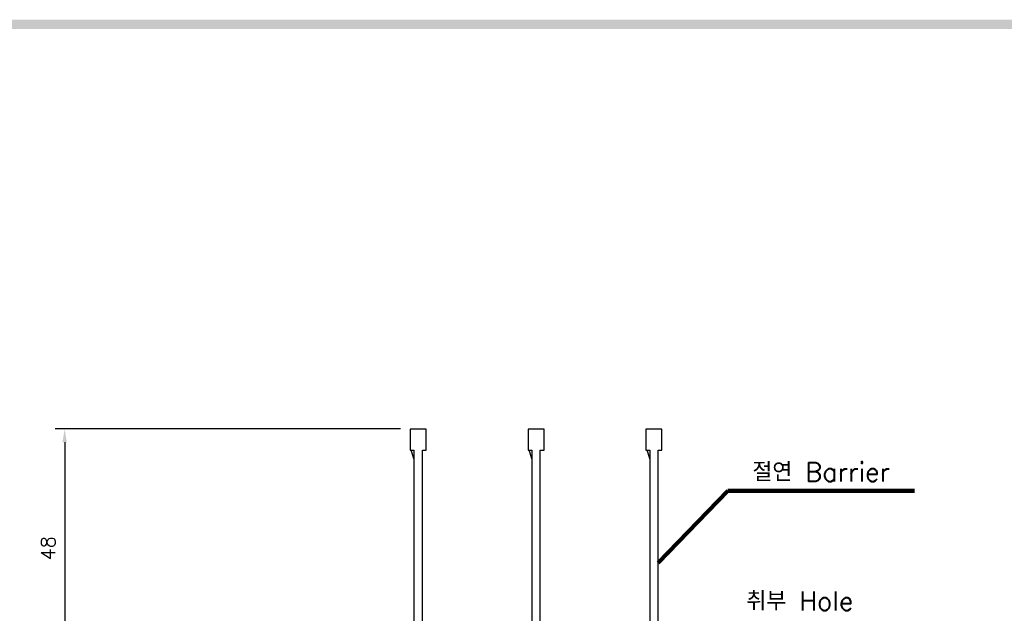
# Model space of a CAD drawing. Extents: x 2148 to 5251, y -907 to 1567.
# Tile 17 of 19: x 4319 to 4527, y 1434 to 1560. Entities that reach past the tile are written whole.
import ezdxf

# ---------------------------------------------------------------- set-up
doc = ezdxf.new("R2010")
doc.units = 0
doc.header["$LTSCALE"] = 3
doc.header["$MEASUREMENT"] = 0
doc.layers.get('0').update_dxf_attribs({"linetype": 'CONTINUOUS'})
doc.layers.get('Defpoints').update_dxf_attribs({"linetype": 'CONTINUOUS'})
doc.layers.add('di', color=3, linetype='CONTINUOUS')
doc.layers.add('dwg', color=7, linetype='CONTINUOUS')
doc.styles.add('KIM', font='ROMANS.shx', dxfattribs={"height": 5, "bigfont": 'GSG1.shx'})
doc.styles.get("Standard").update_dxf_attribs({"font": 'romans.shx', "height": 3, "bigfont": 'ghs.shx'})
doc.dimstyles.get("Standard").update_dxf_attribs({"dimtxt": 0.18, "dimasz": 0.18, "dimexe": 0.18, "dimexo": 0.0625, "dimgap": 0.09, "dimtad": 0, "dimtih": 1, "dimtoh": 1, "dimdec": 4, "dimzin": 0, "dimdsep": 46, "dimtxsty": 'Standard', "dimcen": 0.09, "dimadec": 0, "dimazin": 0, "dimtfac": 1, "dimtdec": 4, "dimtofl": 0, "dimtmove": 0, "dimatfit": 3, "dimfxl": 0, "dimtolj": 1, "dimtzin": 0, "dimarcsym": 0})
doc.dimstyles.new('STANDARD$0', dxfattribs={"dimtxt": 5, "dimasz": 5, "dimexe": 1, "dimexo": 2, "dimgap": 2, "dimtad": 1, "dimdec": 4, "dimzin": 12, "dimdsep": 46, "dimtxsty": 'KIM', "dimcen": -1, "dimdle": 0.1, "dimadec": 0, "dimazin": 0, "dimtfac": 1, "dimtdec": 4, "dimtmove": 0, "dimatfit": 3, "dimfxl": 0, "dimtolj": 1, "dimtzin": 0, "dimarcsym": 0})

# ---------------------------------------------------------------- blocks, each defined once
blk = doc.blocks.new('12323')
for p, q in [((3740.7, 1408.13), (3738.5, 1408.13)), ((3738.5, 1408.13), (3738.5, 1404.73)), ((3743, 1408.13), (3738.5, 1408.13)), ((3743, 1407.33), (3743, 1408.13)), ((3790.8, 1407.33), (3743, 1407.33)), ((3792.3, 1407.98), (3790.8, 1407.33)), ((3792.9, 1407.98), (3792.3, 1407.98)), ((3792.9, 1404.88), (3792.9, 1407.98)), ((3743, 1405.53), (3790.8, 1405.53)), ((3743, 1405.53), (3790.8, 1405.53)), ((3743, 1404.73), (3743, 1405.53)), ((3743.65, 1405.18), (3743, 1404.98)), ((3744.85, 1405.53), (3743.65, 1405.18)), ((3790.8, 1405.53), (3792.3, 1404.88)), ((3738.5, 1404.73), (3740.7, 1404.73)), ((3738.5, 1404.73), (3743, 1404.73)), ((3792.3, 1404.88), (3792.9, 1404.88))]:
    blk.add_line(p, q)
blk = doc.blocks.new('*D89')
at = {"layer": 'Defpoints', "color": 0}
for p in [(4401.32, 1472.93), (4328.09, 1423.23), (4380.12, 1423.23)]:
    blk.add_point(p, dxfattribs=at)
at = {"layer": 'di'}
for p, q in [((4399.32, 1472.93), (4326.09, 1472.93)), ((4328.09, 1470.13), (4328.09, 1426.03)), ((4378.12, 1423.23), (4326.09, 1423.23))]:
    blk.add_line(p, q, dxfattribs=at)
for points in [[(4327.62, 1470.13), (4328.55, 1470.13), (4328.09, 1472.93)], [(4327.62, 1426.03), (4328.55, 1426.03), (4328.09, 1423.23)]]:
    blk.add_solid(points, dxfattribs=at)
at = {"layer": 'di', "insert": (4324.59, 1447.63), "char_height": 3, "attachment_point": 5, "rotation": 90}
blk.add_mtext('\\A1;48', dxfattribs=at)

msp = doc.modelspace()

# ---------------------------------------------------------------- linework, layer by layer
at = {"layer": 'dwg'}
msp.add_trace([(3611.63308, 1559.70121), (3613.63308, 1557.70121), (5243.63308, 1559.70121), (5241.63308, 1557.70121)], dxfattribs=at)

# ---------------------------------------------------------------- block references
at = {"layer": 'di', "rotation": 270}
for p in [(2996.59552, 5211.42423), (3021.59552, 5211.42423), (3046.59552, 5211.42423)]:
    msp.add_blockref('12323', p, dxfattribs=at)

# ---------------------------------------------------------------- texts
at = {"layer": 'di', "char_height": 4, "attachment_point": 7}
for s, insert in [('절연 Barrier', (4473.88351, 1461.81407)), ('취부 Hole', (4472.6161, 1434.44378))]:
    msp.add_mtext(s, dxfattribs=dict(at, insert=insert))

# ---------------------------------------------------------------- dimensions: what is measured, and where the dimension line sits
at = {"layer": 'di'}
dim = msp.add_linear_dim(base=(4328.08627, 1423.22573), p1=(4401.32086, 1472.92573), p2=(4380.11969, 1423.22573), angle=90, text='48', dimstyle='STANDARD$0', override={"dimtxt": 3, "dimasz": 2.8, "dimexe": 2, "dimdec": 2, "dimzin": 8, "dimtxsty": 'Standard', "dimcen": 0, "dimclrd": 256, "dimclre": 256, "dimclrt": 256, "dimadec": 2, "dimazin": 2, "dimtfac": 0.6, "dimtdec": 2, "dimtzin": 8, "dimlwd": 65535, "dimlwe": 65535, "dimarcsym": 1}, dxfattribs=at)
dim.commit()
dim.dimension.update_dxf_attribs({"geometry": '*D89', "text_midpoint": (4328.08627, 1447.62573), "dimtype": 160})

# ---------------------------------------------------------------- leaders
at = {"layer": 'di', "annotation_type": 0, "has_hookline": 1, "hookline_direction": 0, "text_width": 34.3873}
msp.add_leader([(4453.92086, 1444.52573), (4468.68351, 1459.81407), (4471.88351, 1459.81407)], dimstyle='Standard', override={"dimtxt": 4, "dimasz": 3.2, "dimexe": 2, "dimexo": 2, "dimgap": 2, "dimtad": 1, "dimtih": 0, "dimtoh": 0, "dimdec": 2, "dimzin": 8, "dimcen": 0, "dimclrd": 256, "dimclre": 256, "dimclrt": 256, "dimadec": 2, "dimazin": 2, "dimtfac": 0.6, "dimtdec": 2, "dimtofl": 1, "dimtzin": 8, "dimlwd": 65535, "dimlwe": 65535, "dimarcsym": 1}, dxfattribs=at)

doc.saveas('drawing.dxf')
